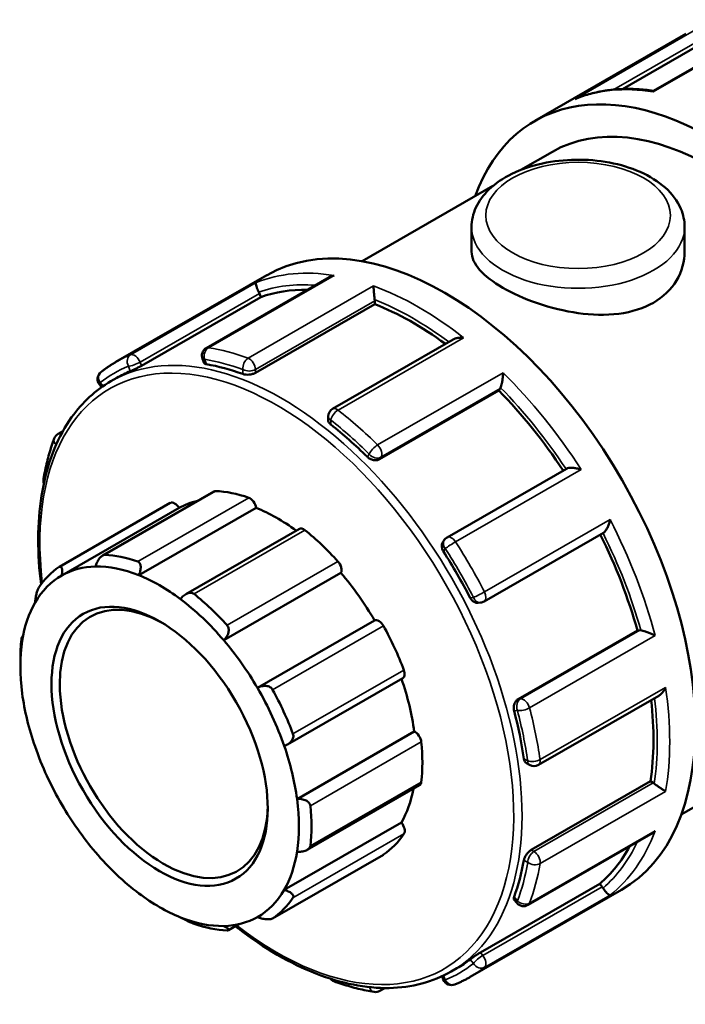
# Model space of a CAD drawing. Header units: millimetres. Extents: x -85 to 901, y -388 to 757.
# Tile 7 of 12: x -85 to -43, y 695 to 757. Entities that reach past the tile are written whole.
import ezdxf

# ---------------------------------------------------------------- set-up
doc = ezdxf.new("R2010")
doc.units = ezdxf.units.MM
doc.layers.add('Visible (ANSI)', color=7, linetype='Continuous', lineweight=50)
doc.layers.add('Visible Narrow (ANSI)', color=7, linetype='Continuous', lineweight=35)

msp = doc.modelspace()

# ---------------------------------------------------------------- linework, layer by layer
at = {"layer": 'Visible (ANSI)'}
for p, q in [((-37.213, 757.329), (-45.002, 752.844)), ((-52.515, 750.93), (-42.94, 756.444)), ((-41.322, 756.205), (-46.964, 752.956)), ((-53.398, 747.825), (-51.392, 748.98)), ((-63.45, 742.037), (-55.166, 746.807)), ((-56.522, 744.205), (-56.522, 742.634)), ((-43.022, 744.205), (-43.022, 742.634)), ((-79.061, 735.644), (-69.486, 741.157)), ((-65.545, 741.013), (-73.334, 736.528)), ((-69.882, 739.758), (-69.971, 739.987)), ((-77.442, 735.405), (-69.882, 739.758)), ((-70.219, 734.962), (-62.659, 739.315)), ((-62.659, 739.315), (-62.659, 739.52)), ((-57.697, 737.07), (-65.33, 732.675)), ((-73.576, 735.842), (-73.474, 735.579)), ((-79.38, 734.421), (-79.007, 734.636)), ((-80.096, 734.215), (-79.962, 734.049)), ((-62.356, 729.477), (-54.797, 733.83)), ((-54.797, 733.83), (-54.708, 733.957)), ((-65.61, 732.191), (-65.61, 731.964)), ((-82.721, 731.081), (-82.421, 731.253)), ((-50.509, 728.877), (-58.071, 724.523)), ((-72.852, 727.432), (-79.905, 723.371)), ((-82.644, 722.654), (-75.614, 726.703)), ((-82.485, 722.112), (-75.06, 726.388)), ((-77.606, 722.125), (-70.181, 726.401)), ((-67.436, 725.065), (-74.634, 720.92)), ((-58.249, 724.359), (-58.34, 724.23)), ((-55.726, 720.459), (-48.165, 724.813)), ((-72.224, 717.994), (-64.8, 722.27)), ((-56.111, 720.372), (-55.954, 720.387)), ((-70.093, 714.976), (-62.668, 719.252)), ((-85.018, 718.205), (-84.947, 718.245)), ((-53.574, 714.266), (-46.015, 718.62)), ((-45.861, 718.634), (-46.015, 718.62)), ((-85.115, 716.359), (-85.115, 716.814)), ((-68.186, 711.389), (-60.876, 715.599)), ((-52.29, 710.088), (-44.658, 714.483)), ((-43.239, 706.94), (-31.181, 713.884)), ((-67.581, 707.931), (-60.156, 712.207)), ((-53.044, 710.201), (-52.848, 710.088)), ((-66.933, 704.708), (-59.821, 708.803)), ((-52.747, 704.699), (-45.187, 709.052)), ((-45.009, 708.95), (-45.187, 709.052)), ((-68.395, 702.163), (-60.971, 706.439)), ((-52.944, 701.21), (-45.157, 705.694)), ((-69.144, 700.352), (-62.114, 704.4)), ((-55.961, 698.198), (-48.401, 702.552)), ((-48.248, 702.361), (-48.401, 702.552)), ((-56.604, 696.647), (-47.029, 702.161)), ((-53.835, 701.563), (-53.659, 701.344)), ((-71.263, 699.992), (-71.928, 699.609)), ((-57.821, 696.985), (-57.449, 697.2)), ((-58.391, 696.689), (-58.313, 696.486)), ((-62.017, 695.943), (-62.331, 695.763))]:
    msp.add_line(p, q, dxfattribs=at)
for centre, start, end in [((-73.055, 736.044), 119.93599, 201.19789), ((-79.66, 734.565), 128.17025, 218.80817), ((-65.051, 732.191), 119.93599, 180), ((-82.442, 730.597), 119.93599, 159.38503), ((-83.096, 728.151), 170.16462, 199.67816), ((-57.792, 724.038), 119.93599, 144.97291), ((-56.005, 720.943), 275.23725, 299.93599), ((-52.569, 710.572), 240.06401, 299.93599), ((-53.223, 701.694), 218.80817, 299.93599), ((-65.051, 696.896), 219.71298, 249.94041), ((-57.792, 696.689), 201.19789, 292.08004), ((-62.61, 696.247), 260.76784, 299.93599)]:
    msp.add_arc(centre, 0.559, start, end, dxfattribs=at)
for centre, major_axis, start_param, end_param in [((-41.287, 731.432), (-11.228, 19.498), 2.690566, 6.734212), ((-41.287, 731.432), (-10.105, 17.548), 3.141593, 6.283185), ((-58.257, 721.659), (-11.228, 19.498), 3.141593, 6.283185), ((-70.313, 739.956), (-0.279, 0.484), 4.452523, 4.620056), ((-60.273, 720.499), (-10.779, 18.718), 5.949542, 6.180212), ((-63.054, 739.748), (-0.279, 0.484), 3.928925, 4.096457), ((-60.273, 720.499), (-10.779, 18.718), 5.362583, 5.656614), ((-68.228, 715.918), (-10.779, 18.718), 6.206468, 6.283185), ((-68.228, 715.918), (10.779, -18.718), 2.541277, 2.698578), ((-60.273, 720.499), (-10.779, 18.718), 4.823174, 5.133015), ((-55.05, 734.382), (0.279, -0.484), 0.263733, 0.431266), ((-68.228, 715.918), (10.779, -18.718), 2.017678, 2.17498), ((-72.573, 726.948), (-0.279, 0.484), 5.933446, 6.283185), ((-68.864, 715.551), (-6.508, 11.302), 5.694314, 5.933446), ((-68.864, 715.551), (-6.229, 10.817), 6.105402, 6.277853), ((-70.571, 726.547), (0.279, -0.484), 0.959535, 2.552722), ((-75.335, 726.218), (-0.279, 0.484), 4.729446, 6.283185), ((-68.864, 715.551), (6.229, -10.817), 2.218568, 2.507942), ((-67.157, 724.581), (-0.279, 0.484), 5.305127, 6.283185), ((-68.864, 715.551), (6.508, -11.302), 1.924403, 2.163535), ((-60.273, 720.499), (-10.779, 18.718), 4.29563, 4.605542), ((-75.893, 711.503), (-6.508, 11.302), 5.694314, 5.933446), ((-68.228, 715.918), (10.779, -18.718), 1.494079, 1.651381), ((-75.893, 711.503), (-6.508, 11.302), 0.039447, 0.278579), ((-76.289, 711.276), (-6.229, 10.817), 5.978226, 6.277853), ((-76.289, 711.276), (-6.229, 10.817), 5.649534, 5.978226), ((-65.155, 722.675), (0.279, -0.484), 0.331217, 1.924403), ((-76.289, 711.276), (-6.229, 10.817), 6.277853, 6.606544), ((-76.289, 711.276), (6.229, -10.817), 2.208315, 2.507942), ((-68.864, 715.551), (6.229, -10.817), 1.579996, 1.879623), ((-76.025, 711.427), (4.649, -8.073), 2.37399, 7.050788), ((-76.289, 711.276), (6.229, -10.817), 1.879623, 2.208315), ((-75.893, 711.503), (-6.508, 11.302), 5.065996, 5.305127), ((-76.289, 711.276), (-6.229, 10.817), 0.323359, 0.622986), ((-62.393, 718.765), (-0.279, 0.484), 4.676809, 6.269995), ((-68.864, 715.551), (6.508, -11.302), 1.296085, 1.535216), ((-45.663, 718.124), (-0.279, 0.484), 5.855787, 6.02332), ((-76.289, 711.276), (-6.229, 10.817), 0.622986, 0.951678), ((-75.893, 711.503), (6.508, -11.302), 3.809359, 3.928925), ((-76.289, 711.276), (6.229, -10.817), 1.579996, 1.879623), ((-61.155, 716.083), (0.279, -0.484), 0, 1.296085), ((-76.289, 711.276), (6.229, -10.817), 1.251305, 1.579996), ((-68.864, 715.551), (6.229, -10.817), 0.951678, 1.249238), ((-76.289, 711.276), (-6.229, 10.817), 0.951678, 1.251305), ((-75.893, 711.503), (-6.508, 11.302), 4.437677, 4.676809), ((-60.273, 720.499), (-10.779, 18.718), 3.772032, 4.066248), ((-68.228, 715.918), (10.779, -18.718), 0.97048, 1.127782), ((-60.1, 711.722), (0.279, -0.484), 0.906898, 2.500084), ((-76.289, 711.276), (-6.229, 10.817), 1.251305, 1.579996), ((-76.289, 711.276), (6.229, -10.817), 0.951678, 1.251305), ((-68.864, 715.551), (6.508, -11.302), 0.667766, 0.906898), ((-60.1, 709.287), (0.279, -0.484), 0, 0.667766), ((-45.009, 708.493), (-0.279, 0.484), 5.332188, 5.499721), ((-68.864, 715.551), (6.229, -10.817), 0.323359, 0.591719), ((-76.289, 711.276), (-6.229, 10.817), 1.579996, 1.879623), ((-76.289, 711.276), (6.229, -10.817), 0.622986, 0.951678), ((-75.893, 711.503), (-6.508, 11.302), 3.809359, 4.04849), ((-61.155, 706.141), (0.279, -0.484), 0.278579, 1.871765), ((-68.864, 715.551), (6.508, -11.302), 0.039447, 0.278579), ((-76.289, 711.276), (-6.229, 10.817), 1.879623, 2.208315), ((-76.289, 711.276), (6.229, -10.817), 0.323359, 0.622986), ((-62.393, 704.884), (0.279, -0.484), 0, 0.039447), ((-60.273, 720.499), (10.779, -18.718), 0.10684, 0.338737), ((-68.228, 715.918), (10.779, -18.718), 0.446882, 0.604183), ((-76.289, 711.276), (-6.229, 10.817), 2.208315, 2.507942), ((-76.289, 711.276), (6.229, -10.817), 6.277853, 6.606544), ((-48.445, 702.079), (-0.279, 0.484), 4.808589, 4.976122), ((-75.893, 711.503), (6.508, -11.302), 0.039447, 0.278579), ((-76.289, 711.276), (6.229, -10.817), 5.649534, 5.978226), ((-75.893, 711.503), (6.508, -11.302), 5.694314, 5.933446), ((-76.289, 711.276), (6.229, -10.817), 5.978226, 6.277853), ((-68.228, 715.918), (10.779, -18.718), 0, 0.080585)]:
    msp.add_ellipse(centre, major_axis=major_axis, ratio=0.578093, start_param=start_param, end_param=end_param, dxfattribs=at)
msp.add_ellipse((-76.289, 711.276), major_axis=(4.835, -8.396), ratio=0.578093, dxfattribs=at)
for points, knots in [([(-44.998, 752.846), (-45.348, 752.896), (-45.694, 752.931), (-46.378, 752.967), (-46.716, 752.968), (-47.383, 752.937), (-47.711, 752.905), (-48.354, 752.806), (-48.67, 752.739), (-49.286, 752.572), (-49.588, 752.472), (-49.881, 752.355)], [0.3563219, 0.3563219, 0.3563219, 0.3563219, 0.4250357, 0.4250357, 0.4940173, 0.4940173, 0.5629989, 0.5629989, 0.6319805, 0.6319805, 0.7009621, 0.7009621, 0.7009621, 0.7009621]), ([(-45.002, 752.844), (-45.005, 752.842), (-45.007, 752.839), (-45.016, 752.824), (-45.02, 752.802), (-45.022, 752.771), (-45.022, 752.771), (-45.023, 752.77)], [0.07308626, 0.07308626, 0.07308626, 0.07308626, 0.08141834, 0.08141834, 0.10630015, 0.10630015, 0.10677132, 0.10677132, 0.10677132, 0.10677132]), ([(-49.963, 752.317), (-49.962, 752.318), (-49.961, 752.319), (-49.933, 752.332), (-49.907, 752.344), (-49.881, 752.355)], [-0.000475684, -0.000475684, -0.000475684, -0.000475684, 0, 0, 0.008712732, 0.008712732, 0.008712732, 0.008712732]), ([(-56.522, 744.205), (-56.522, 744.627), (-56.426, 745.047), (-56.056, 745.857), (-55.77, 746.241), (-55.013, 746.972), (-54.518, 747.305), (-53.379, 747.863), (-52.727, 748.083), (-51.356, 748.383), (-50.636, 748.463), (-49.196, 748.482), (-48.477, 748.421), (-47.097, 748.161), (-46.438, 747.962), (-45.239, 747.431), (-44.7, 747.098), (-43.824, 746.315), (-43.479, 745.867), (-43.107, 744.997), (-43.022, 744.602), (-43.022, 744.205)], [3.926991, 3.926991, 3.926991, 3.926991, 4.183689, 4.183689, 4.465219, 4.465219, 4.792286, 4.792286, 5.135292, 5.135292, 5.475503, 5.475503, 5.813642, 5.813642, 6.153381, 6.153381, 6.496384, 6.496384, 6.827085, 6.827085, 7.068583, 7.068583, 7.068583, 7.068583]), ([(-43.022, 742.634), (-43.022, 742.031), (-43.189, 741.385), (-43.875, 740.245), (-44.395, 739.754), (-45.604, 739.057), (-46.367, 738.81), (-48.03, 738.598), (-48.93, 738.629), (-50.614, 738.865), (-51.515, 739.086), (-53.178, 739.657), (-53.941, 740.004), (-55.149, 740.7), (-55.669, 741.091), (-56.355, 741.874), (-56.522, 742.268), (-56.522, 742.634)], [1.538274, 1.538274, 1.538274, 1.538274, 1.794732, 1.794732, 2.05119, 2.05119, 2.307649, 2.307649, 2.564107, 2.564107, 2.820446, 2.820446, 3.076786, 3.076786, 3.333125, 3.333125, 3.589464, 3.589464, 3.589464, 3.589464]), ([(-70.009, 740.071), (-70.032, 740.118), (-70.054, 740.165), (-70.097, 740.264), (-70.116, 740.314), (-70.152, 740.419), (-70.167, 740.471), (-70.185, 740.557), (-70.189, 740.592), (-70.189, 740.647), (-70.184, 740.667), (-70.174, 740.678), (-70.174, 740.679), (-70.174, 740.679)], [0, 0, 0, 0, 0.015711, 0.015711, 0.0337251, 0.0337251, 0.0577251, 0.0577251, 0.0814183, 0.0814183, 0.1063002, 0.1063002, 0.1067713, 0.1067713, 0.1067713, 0.1067713]), ([(-65.233, 741.132), (-65.235, 741.131), (-65.236, 741.131), (-65.318, 741.113), (-65.396, 741.087), (-65.495, 741.041), (-65.521, 741.028), (-65.545, 741.013)], [-0.00047568, -0.00047568, -0.00047568, -0.00047568, 0, 0, 0.02470847, 0.02470847, 0.03353335, 0.03353335, 0.03353335, 0.03353335]), ([(-62.665, 739.6), (-62.671, 739.645), (-62.677, 739.695), (-62.689, 739.806), (-62.695, 739.866), (-62.707, 740.002), (-62.713, 740.076), (-62.721, 740.208), (-62.725, 740.268), (-62.729, 740.376), (-62.73, 740.424), (-62.73, 740.464), (-62.73, 740.465), (-62.73, 740.466)], [0, 0, 0, 0, 0.015711, 0.015711, 0.0337251, 0.0337251, 0.0577251, 0.0577251, 0.0814183, 0.0814183, 0.1063002, 0.1063002, 0.1067713, 0.1067713, 0.1067713, 0.1067713]), ([(-57.025, 737.18), (-57.026, 737.181), (-57.028, 737.181), (-57.111, 737.189), (-57.195, 737.191), (-57.355, 737.179), (-57.432, 737.167), (-57.574, 737.129), (-57.64, 737.103), (-57.697, 737.07)], [-0.00047568, -0.00047568, -0.00047568, -0.00047568, 0, 0, 0.02470847, 0.02470847, 0.04827211, 0.04827211, 0.07028458, 0.07028458, 0.07028458, 0.07028458]), ([(-80.005, 735.005), (-79.945, 735.052), (-79.885, 735.098), (-79.762, 735.189), (-79.7, 735.233), (-79.576, 735.32), (-79.513, 735.363), (-79.385, 735.446), (-79.321, 735.487), (-79.192, 735.567), (-79.126, 735.606), (-79.061, 735.644)], [5.41625782, 5.41625782, 5.41625782, 5.41625782, 5.43295043, 5.43295043, 5.44964303, 5.44964303, 5.46633564, 5.46633564, 5.48302825, 5.48302825, 5.49972085, 5.49972085, 5.49972085, 5.49972085]), ([(-73.328, 735.5), (-73.375, 735.508), (-73.416, 735.522), (-73.458, 735.552), (-73.469, 735.565), (-73.474, 735.579)], [-0.08484944, -0.08484944, -0.08484944, -0.08484944, -0.06345741, -0.06345741, -0.05064001, -0.05064001, -0.05064001, -0.05064001]), ([(-77.442, 735.405), (-77.492, 735.376), (-77.552, 735.343), (-77.681, 735.276), (-77.749, 735.242), (-77.874, 735.181), (-77.94, 735.15), (-78.056, 735.096), (-78.107, 735.074), (-78.146, 735.059)], [0, 0, 0, 0, 0.02103269, 0.02103269, 0.04206539, 0.04206539, 0.06345741, 0.06345741, 0.08484944, 0.08484944, 0.08484944, 0.08484944]), ([(-70.219, 734.962), (-70.268, 734.933), (-70.331, 734.907), (-70.468, 734.866), (-70.543, 734.853), (-70.683, 734.839), (-70.759, 734.838), (-70.897, 734.852), (-70.96, 734.865), (-71.009, 734.883)], [0, 0, 0, 0, 0.02103269, 0.02103269, 0.04206539, 0.04206539, 0.06345741, 0.06345741, 0.08484944, 0.08484944, 0.08484944, 0.08484944]), ([(-54.68, 734.01), (-54.667, 734.042), (-54.654, 734.082), (-54.627, 734.179), (-54.613, 734.236), (-54.585, 734.373), (-54.572, 734.453), (-54.55, 734.608), (-54.541, 734.683), (-54.528, 734.827), (-54.524, 734.896), (-54.522, 734.961), (-54.522, 734.962), (-54.522, 734.963)], [0, 0, 0, 0, 0.015711, 0.015711, 0.0337251, 0.0337251, 0.0577251, 0.0577251, 0.0814183, 0.0814183, 0.1063002, 0.1063002, 0.1067713, 0.1067713, 0.1067713, 0.1067713]), ([(-83.803, 721.54), (-83.833, 721.776), (-83.858, 722.01), (-84.071, 724.237), (-83.996, 726.12), (-83.317, 729.475), (-82.712, 730.947), (-81.183, 733.093), (-80.344, 733.866), (-79.38, 734.421)], [4.5585842, 4.5585842, 4.5585842, 4.5585842, 4.5962741, 4.5962741, 4.9191561, 4.9191561, 5.2411896, 5.2411896, 5.4997209, 5.4997209, 5.4997209, 5.4997209]), ([(-65.446, 731.68), (-65.496, 731.719), (-65.539, 731.766), (-65.596, 731.865), (-65.61, 731.917), (-65.61, 731.964)], [-0.08484944, -0.08484944, -0.08484944, -0.08484944, -0.06345741, -0.06345741, -0.04222483, -0.04222483, -0.04222483, -0.04222483]), ([(-83.646, 728.247), (-83.615, 728.427), (-83.581, 728.606), (-83.507, 728.959), (-83.467, 729.133), (-83.382, 729.478), (-83.336, 729.648), (-83.24, 729.983), (-83.189, 730.149), (-83.081, 730.475), (-83.024, 730.635), (-82.965, 730.793)], [4.892659, 4.892659, 4.892659, 4.892659, 4.9252708, 4.9252708, 4.9578825, 4.9578825, 4.9904942, 4.9904942, 5.023106, 5.023106, 5.0557177, 5.0557177, 5.0557177, 5.0557177]), ([(-62.356, 729.477), (-62.406, 729.448), (-62.468, 729.427), (-62.603, 729.41), (-62.676, 729.414), (-62.813, 729.44), (-62.886, 729.465), (-63.02, 729.535), (-63.08, 729.58), (-63.128, 729.626)], [0, 0, 0, 0, 0.02103269, 0.02103269, 0.04206539, 0.04206539, 0.06345741, 0.06345741, 0.08484944, 0.08484944, 0.08484944, 0.08484944]), ([(-49.581, 728.82), (-49.582, 728.821), (-49.584, 728.821), (-49.658, 728.847), (-49.735, 728.869), (-49.89, 728.905), (-49.968, 728.918), (-50.127, 728.935), (-50.208, 728.937), (-50.34, 728.928), (-50.393, 728.92), (-50.465, 728.898), (-50.489, 728.888), (-50.509, 728.877)], [-0.0004757, -0.0004757, -0.0004757, -0.0004757, 0, 0, 0.0247085, 0.0247085, 0.0482721, 0.0482721, 0.0727185, 0.0727185, 0.0910156, 0.0910156, 0.1018511, 0.1018511, 0.1018511, 0.1018511]), ([(-48.165, 724.813), (-48.145, 724.824), (-48.125, 724.84), (-48.071, 724.89), (-48.037, 724.932), (-47.964, 725.04), (-47.926, 725.111), (-47.86, 725.256), (-47.832, 725.332), (-47.784, 725.486), (-47.764, 725.565), (-47.749, 725.643), (-47.749, 725.645), (-47.749, 725.646)], [0.0051969, 0.0051969, 0.0051969, 0.0051969, 0.015711, 0.015711, 0.0337251, 0.0337251, 0.0577251, 0.0577251, 0.0814183, 0.0814183, 0.1063002, 0.1063002, 0.1067713, 0.1067713, 0.1067713, 0.1067713]), ([(-58.31, 723.636), (-58.348, 723.696), (-58.379, 723.765), (-58.415, 723.906), (-58.419, 723.977), (-58.403, 724.101), (-58.383, 724.163), (-58.347, 724.22), (-58.344, 724.225), (-58.34, 724.23)], [-0.08484944, -0.08484944, -0.08484944, -0.08484944, -0.06345741, -0.06345741, -0.04206539, -0.04206539, -0.02103269, -0.02103269, -0.01895814, -0.01895814, -0.01895814, -0.01895814]), ([(-80.353, 722.675), (-80.327, 722.761), (-80.293, 722.852), (-80.205, 723.033), (-80.152, 723.122), (-80.047, 723.255), (-79.992, 723.313), (-79.906, 723.371), (-79.878, 723.387), (-79.822, 723.407), (-79.794, 723.411), (-79.769, 723.41)], [0.2009697, 0.2009697, 0.2009697, 0.2009697, 0.2281326, 0.2281326, 0.2570572, 0.2570572, 0.2808299, 0.2808299, 0.2927162, 0.2927162, 0.3046025, 0.3046025, 0.3046025, 0.3046025]), ([(-82.654, 722.648), (-82.635, 722.661), (-82.617, 722.668), (-82.582, 722.672), (-82.566, 722.669), (-82.523, 722.644), (-82.502, 722.607), (-82.471, 722.509), (-82.463, 722.437), (-82.464, 722.279), (-82.472, 722.194), (-82.485, 722.112)], [0.1053945, 0.1053945, 0.1053945, 0.1053945, 0.1172808, 0.1172808, 0.1291672, 0.1291672, 0.1529398, 0.1529398, 0.1818644, 0.1818644, 0.2090274, 0.2090274, 0.2090274, 0.2090274]), ([(-77.677, 722.991), (-77.649, 722.982), (-77.624, 722.967), (-77.579, 722.927), (-77.56, 722.902), (-77.513, 722.816), (-77.496, 722.745), (-77.484, 722.588), (-77.493, 722.49), (-77.536, 722.3), (-77.568, 722.208), (-77.606, 722.125)], [0.1053945, 0.1053945, 0.1053945, 0.1053945, 0.1172808, 0.1172808, 0.1291672, 0.1291672, 0.1529398, 0.1529398, 0.1818644, 0.1818644, 0.2090274, 0.2090274, 0.2090274, 0.2090274]), ([(-84.182, 720.388), (-84.177, 720.463), (-84.168, 720.549), (-84.139, 720.734), (-84.12, 720.835), (-84.079, 721.006), (-84.055, 721.088), (-84.016, 721.196), (-84.003, 721.23), (-83.975, 721.289), (-83.961, 721.314), (-83.947, 721.335)], [0.2009697, 0.2009697, 0.2009697, 0.2009697, 0.2281326, 0.2281326, 0.2570572, 0.2570572, 0.2808299, 0.2808299, 0.2927162, 0.2927162, 0.3046025, 0.3046025, 0.3046025, 0.3046025]), ([(-74.971, 720.608), (-74.918, 720.682), (-74.852, 720.755), (-74.702, 720.883), (-74.617, 720.937), (-74.462, 720.998), (-74.384, 721.014), (-74.272, 721.009), (-74.236, 721.002), (-74.169, 720.977), (-74.138, 720.96), (-74.11, 720.937)], [0.2009697, 0.2009697, 0.2009697, 0.2009697, 0.2281326, 0.2281326, 0.2570572, 0.2570572, 0.2808299, 0.2808299, 0.2927162, 0.2927162, 0.3046025, 0.3046025, 0.3046025, 0.3046025]), ([(-56.111, 720.372), (-56.117, 720.372), (-56.124, 720.371), (-56.192, 720.369), (-56.256, 720.382), (-56.371, 720.43), (-56.431, 720.47), (-56.535, 720.571), (-56.58, 720.633), (-56.612, 720.696)], [0.01871272, 0.01871272, 0.01871272, 0.01871272, 0.02103269, 0.02103269, 0.04206539, 0.04206539, 0.06345741, 0.06345741, 0.08484944, 0.08484944, 0.08484944, 0.08484944]), ([(-72.018, 718.947), (-71.993, 718.918), (-71.971, 718.886), (-71.938, 718.814), (-71.926, 718.776), (-71.905, 718.655), (-71.91, 718.569), (-71.949, 718.398), (-71.99, 718.302), (-72.095, 718.132), (-72.159, 718.057), (-72.224, 717.994)], [0.1053945, 0.1053945, 0.1053945, 0.1053945, 0.1172808, 0.1172808, 0.1291672, 0.1291672, 0.1529398, 0.1529398, 0.1818644, 0.1818644, 0.2090274, 0.2090274, 0.2090274, 0.2090274]), ([(-85.049, 718.048), (-85.046, 718.078), (-85.043, 718.105), (-85.036, 718.149), (-85.032, 718.166), (-85.022, 718.204), (-85.016, 718.21), (-85.006, 718.192), (-85.002, 718.162), (-84.997, 718.075), (-84.996, 718.02), (-84.996, 717.96)], [0.1053945, 0.1053945, 0.1053945, 0.1053945, 0.1172808, 0.1172808, 0.1291672, 0.1291672, 0.1529398, 0.1529398, 0.1818644, 0.1818644, 0.2090274, 0.2090274, 0.2090274, 0.2090274]), ([(-44.896, 718.291), (-44.897, 718.292), (-44.898, 718.292), (-44.954, 718.323), (-45.016, 718.353), (-45.145, 718.413), (-45.213, 718.443), (-45.357, 718.501), (-45.434, 718.53), (-45.567, 718.575), (-45.624, 718.592), (-45.722, 718.617), (-45.763, 718.626), (-45.799, 718.631), (-45.8, 718.632), (-45.801, 718.632)], [-0.0004757, -0.0004757, -0.0004757, -0.0004757, 0, 0, 0.0247085, 0.0247085, 0.0482721, 0.0482721, 0.0727185, 0.0727185, 0.0910156, 0.0910156, 0.1068938, 0.1068938, 0.1073149, 0.1073149, 0.1073149, 0.1073149]), ([(-70.093, 714.976), (-70.014, 715.02), (-69.924, 715.058), (-69.732, 715.105), (-69.629, 715.114), (-69.456, 715.094), (-69.373, 715.071), (-69.266, 715.01), (-69.233, 714.985), (-69.176, 714.928), (-69.152, 714.896), (-69.133, 714.861)], [0.2009697, 0.2009697, 0.2009697, 0.2009697, 0.2281326, 0.2281326, 0.2570572, 0.2570572, 0.2808299, 0.2808299, 0.2927162, 0.2927162, 0.3046025, 0.3046025, 0.3046025, 0.3046025]), ([(-44.658, 714.483), (-44.602, 714.515), (-44.549, 714.557), (-44.445, 714.66), (-44.394, 714.722), (-44.303, 714.856), (-44.262, 714.931), (-44.227, 715.008), (-44.226, 715.01), (-44.225, 715.011)], [0.03643451, 0.03643451, 0.03643451, 0.03643451, 0.0577251, 0.0577251, 0.08141834, 0.08141834, 0.10630015, 0.10630015, 0.10677132, 0.10677132, 0.10677132, 0.10677132]), ([(-53.831, 713.524), (-53.848, 713.588), (-53.856, 713.663), (-53.85, 713.814), (-53.835, 713.89), (-53.789, 714.021), (-53.756, 714.086), (-53.673, 714.194), (-53.624, 714.238), (-53.574, 714.266)], [-0.08484944, -0.08484944, -0.08484944, -0.08484944, -0.06345741, -0.06345741, -0.04206539, -0.04206539, -0.02103269, -0.02103269, 0, 0, 0, 0]), ([(-67.84, 712.059), (-67.826, 712.023), (-67.818, 711.984), (-67.813, 711.907), (-67.816, 711.867), (-67.841, 711.751), (-67.879, 711.677), (-67.98, 711.54), (-68.055, 711.472), (-68.22, 711.365), (-68.309, 711.325), (-68.395, 711.297)], [0.1053945, 0.1053945, 0.1053945, 0.1053945, 0.1172808, 0.1172808, 0.1291672, 0.1291672, 0.1529398, 0.1529398, 0.1818644, 0.1818644, 0.2090274, 0.2090274, 0.2090274, 0.2090274]), ([(-53.044, 710.201), (-53.085, 710.224), (-53.123, 710.263), (-53.181, 710.362), (-53.2, 710.423), (-53.21, 710.486)], [0.04211608, 0.04211608, 0.04211608, 0.04211608, 0.06345741, 0.06345741, 0.08484944, 0.08484944, 0.08484944, 0.08484944]), ([(-44.225, 708.415), (-44.226, 708.415), (-44.227, 708.416), (-44.261, 708.435), (-44.301, 708.46), (-44.391, 708.517), (-44.44, 708.549), (-44.55, 708.623), (-44.611, 708.665), (-44.724, 708.743), (-44.773, 708.779), (-44.864, 708.845), (-44.904, 708.875), (-44.942, 708.904), (-44.943, 708.905), (-44.944, 708.906)], [-0.0004757, -0.0004757, -0.0004757, -0.0004757, 0, 0, 0.0247085, 0.0247085, 0.0482721, 0.0482721, 0.0727185, 0.0727185, 0.0910156, 0.0910156, 0.1068938, 0.1068938, 0.1073149, 0.1073149, 0.1073149, 0.1073149]), ([(-67.581, 707.931), (-67.49, 707.939), (-67.391, 707.937), (-67.193, 707.907), (-67.094, 707.877), (-66.941, 707.801), (-66.874, 707.753), (-66.8, 707.667), (-66.78, 707.636), (-66.75, 707.571), (-66.741, 707.537), (-66.737, 707.503)], [0.2009697, 0.2009697, 0.2009697, 0.2009697, 0.2281326, 0.2281326, 0.2570572, 0.2570572, 0.2808299, 0.2808299, 0.2927162, 0.2927162, 0.3046025, 0.3046025, 0.3046025, 0.3046025]), ([(-45.157, 705.694), (-45.133, 705.708), (-45.109, 705.724), (-45.018, 705.787), (-44.955, 705.842), (-44.898, 705.905), (-44.897, 705.906), (-44.896, 705.907)], [0.0727993, 0.0727993, 0.0727993, 0.0727993, 0.08141834, 0.08141834, 0.10630015, 0.10630015, 0.10677132, 0.10677132, 0.10677132, 0.10677132]), ([(-66.737, 704.959), (-66.741, 704.929), (-66.75, 704.899), (-66.78, 704.841), (-66.8, 704.814), (-66.874, 704.739), (-66.941, 704.699), (-67.094, 704.634), (-67.193, 704.609), (-67.391, 704.585), (-67.49, 704.584), (-67.581, 704.592)], [0.1053945, 0.1053945, 0.1053945, 0.1053945, 0.1172808, 0.1172808, 0.1291672, 0.1291672, 0.1529398, 0.1529398, 0.1818644, 0.1818644, 0.2090274, 0.2090274, 0.2090274, 0.2090274]), ([(-53.21, 704.053), (-53.2, 704.105), (-53.181, 704.167), (-53.123, 704.293), (-53.085, 704.358), (-53.003, 704.473), (-52.954, 704.531), (-52.85, 704.629), (-52.796, 704.67), (-52.747, 704.699)], [-0.08484944, -0.08484944, -0.08484944, -0.08484944, -0.06345741, -0.06345741, -0.04206539, -0.04206539, -0.02103269, -0.02103269, 0, 0, 0, 0]), ([(-68.395, 702.163), (-68.309, 702.142), (-68.22, 702.112), (-68.055, 702.037), (-67.98, 701.991), (-67.879, 701.903), (-67.841, 701.856), (-67.816, 701.784), (-67.813, 701.761), (-67.818, 701.715), (-67.826, 701.692), (-67.84, 701.672)], [0.2009697, 0.2009697, 0.2009697, 0.2009697, 0.2281326, 0.2281326, 0.2570572, 0.2570572, 0.2808299, 0.2808299, 0.2927162, 0.2927162, 0.3046025, 0.3046025, 0.3046025, 0.3046025]), ([(-47.749, 701.837), (-47.749, 701.837), (-47.749, 701.837), (-47.764, 701.835), (-47.783, 701.84), (-47.83, 701.867), (-47.858, 701.887), (-47.923, 701.945), (-47.961, 701.984), (-48.034, 702.069), (-48.068, 702.11), (-48.132, 702.196), (-48.162, 702.239), (-48.192, 702.284), (-48.193, 702.285), (-48.193, 702.286)], [-0.0004757, -0.0004757, -0.0004757, -0.0004757, 0, 0, 0.0247085, 0.0247085, 0.0482721, 0.0482721, 0.0727185, 0.0727185, 0.0910156, 0.0910156, 0.1068938, 0.1068938, 0.1073149, 0.1073149, 0.1073149, 0.1073149]), ([(-53.835, 701.563), (-53.845, 701.575), (-53.851, 701.591), (-53.856, 701.643), (-53.848, 701.685), (-53.831, 701.731)], [0.05061325, 0.05061325, 0.05061325, 0.05061325, 0.06345741, 0.06345741, 0.08484944, 0.08484944, 0.08484944, 0.08484944]), ([(-74.11, 700.015), (-74.138, 700.025), (-74.169, 700.037), (-74.236, 700.064), (-74.272, 700.079), (-74.384, 700.127), (-74.462, 700.164), (-74.617, 700.238), (-74.702, 700.282), (-74.852, 700.36), (-74.918, 700.396), (-74.971, 700.426)], [0.1053945, 0.1053945, 0.1053945, 0.1053945, 0.1172808, 0.1172808, 0.1291672, 0.1291672, 0.1529398, 0.1529398, 0.1818644, 0.1818644, 0.2090274, 0.2090274, 0.2090274, 0.2090274]), ([(-69.133, 700.359), (-69.152, 700.346), (-69.176, 700.335), (-69.233, 700.318), (-69.266, 700.312), (-69.373, 700.3), (-69.456, 700.301), (-69.629, 700.317), (-69.732, 700.335), (-69.924, 700.382), (-70.014, 700.41), (-70.093, 700.439)], [0.1053945, 0.1053945, 0.1053945, 0.1053945, 0.1172808, 0.1172808, 0.1291672, 0.1291672, 0.1529398, 0.1529398, 0.1818644, 0.1818644, 0.2090274, 0.2090274, 0.2090274, 0.2090274]), ([(-72.224, 699.876), (-72.159, 699.844), (-72.095, 699.808), (-71.99, 699.739), (-71.949, 699.704), (-71.91, 699.653), (-71.905, 699.631), (-71.926, 699.609), (-71.938, 699.604), (-71.971, 699.597), (-71.993, 699.596), (-72.018, 699.597)], [0.2009697, 0.2009697, 0.2009697, 0.2009697, 0.2281326, 0.2281326, 0.2570572, 0.2570572, 0.2808299, 0.2808299, 0.2927162, 0.2927162, 0.3046025, 0.3046025, 0.3046025, 0.3046025]), ([(-57.821, 696.985), (-58.976, 696.32), (-60.309, 695.969), (-63.209, 695.919), (-64.781, 696.233), (-68.015, 697.501), (-69.678, 698.467), (-71.358, 699.759), (-71.424, 699.81), (-71.49, 699.862)], [2.3581282, 2.3581282, 2.3581282, 2.3581282, 2.6675873, 2.6675873, 2.9841651, 2.9841651, 3.3065613, 3.3065613, 3.3197199, 3.3197199, 3.3197199, 3.3197199]), ([(-56.612, 697.762), (-56.58, 697.787), (-56.535, 697.821), (-56.431, 697.895), (-56.371, 697.937), (-56.256, 698.015), (-56.192, 698.056), (-56.07, 698.134), (-56.01, 698.17), (-55.961, 698.198)], [-0.08484944, -0.08484944, -0.08484944, -0.08484944, -0.06345741, -0.06345741, -0.04206539, -0.04206539, -0.02103269, -0.02103269, 0, 0, 0, 0]), ([(-62.7, 695.695), (-62.866, 695.722), (-63.033, 695.753), (-63.369, 695.822), (-63.537, 695.86), (-63.876, 695.943), (-64.045, 695.988), (-64.386, 696.085), (-64.557, 696.138), (-64.899, 696.249), (-65.071, 696.309), (-65.242, 696.371)], [2.7982639, 2.7982639, 2.7982639, 2.7982639, 2.8308757, 2.8308757, 2.8634874, 2.8634874, 2.8960991, 2.8960991, 2.9287109, 2.9287109, 2.9613226, 2.9613226, 2.9613226, 2.9613226]), ([(-56.604, 696.647), (-56.667, 696.611), (-56.73, 696.576), (-56.858, 696.507), (-56.922, 696.473), (-57.051, 696.408), (-57.117, 696.376), (-57.248, 696.315), (-57.314, 696.284), (-57.447, 696.226), (-57.514, 696.198), (-57.582, 696.171)], [2.3581282, 2.3581282, 2.3581282, 2.3581282, 2.37404732, 2.37404732, 2.38996645, 2.38996645, 2.40588557, 2.40588557, 2.42180469, 2.42180469, 2.43772381, 2.43772381, 2.43772381, 2.43772381])]:
    msp.add_open_spline(points, degree=3, knots=knots, dxfattribs=at)
at = {"layer": 'Visible Narrow (ANSI)'}
for p, q in [((-42.008, 756.898), (-49.963, 752.317)), ((-45.023, 752.77), (-37.068, 757.351)), ((-47.513, 752.92), (-41.41, 756.434)), ((-70.174, 740.679), (-78.129, 736.098)), ((-73.188, 736.551), (-65.233, 741.132)), ((-77.531, 735.634), (-69.971, 739.987)), ((-62.73, 740.466), (-70.685, 735.885)), ((-70.219, 735.167), (-62.659, 739.52)), ((-64.98, 732.599), (-57.025, 737.18)), ((-77.442, 735.405), (-77.531, 735.634)), ((-73.328, 735.5), (-73.45, 735.816)), ((-78.268, 735.375), (-78.146, 735.059)), ((-71.009, 735.167), (-71.009, 734.883)), ((-70.219, 734.962), (-70.219, 735.167)), ((-54.522, 734.963), (-62.477, 730.383)), ((-79.873, 734.111), (-80.055, 734.338)), ((-62.268, 729.603), (-54.708, 733.957)), ((-65.446, 731.68), (-65.446, 731.963)), ((-63.005, 729.801), (-63.128, 729.626)), ((-62.356, 729.477), (-62.268, 729.603)), ((-57.536, 724.239), (-49.581, 728.82)), ((-79.769, 723.41), (-72.74, 727.458)), ((-70.647, 727.039), (-77.677, 722.991)), ((-47.749, 725.646), (-55.704, 721.065)), ((-74.11, 720.937), (-67.081, 724.985)), ((-58.31, 723.636), (-58.187, 723.811)), ((-64.989, 722.994), (-72.018, 718.947)), ((-56.4, 720.716), (-56.612, 720.696)), ((-69.133, 714.861), (-62.103, 718.909)), ((-45.861, 718.634), (-53.421, 714.28)), ((-52.851, 713.71), (-44.896, 718.291)), ((-60.81, 716.107), (-67.84, 712.059)), ((-44.225, 715.011), (-52.18, 710.43)), ((-53.421, 714.28), (-53.574, 714.266)), ((-53.831, 713.524), (-53.618, 713.543)), ((-66.737, 707.503), (-59.708, 711.55)), ((-52.964, 710.344), (-53.21, 710.486)), ((-59.708, 709.007), (-66.737, 704.959)), ((-45.009, 708.95), (-52.569, 704.597)), ((-52.18, 703.834), (-44.225, 708.415)), ((-67.84, 701.672), (-60.81, 705.72)), ((-44.896, 705.907), (-52.851, 701.326)), ((-62.103, 704.407), (-69.133, 700.359)), ((-52.569, 704.597), (-52.747, 704.699)), ((-53.21, 704.053), (-52.964, 703.912)), ((-48.248, 702.361), (-55.807, 698.007)), ((-55.704, 697.256), (-47.749, 701.837)), ((-53.618, 701.467), (-53.831, 701.731)), ((-55.807, 698.007), (-55.961, 698.198)), ((-56.612, 697.762), (-56.4, 697.498)), ((-58.187, 696.461), (-58.293, 696.735))]:
    msp.add_line(p, q, dxfattribs=at)
for centre, major_axis, ratio, start_param, end_param in [((-39.667, 732.365), (-11.228, 19.498), 0.578093, 5.84305, 6.20359), ((-49.772, 744.205), (-6.75, 0), 0.575862, 0, 3.141593), ((-59.877, 720.726), (-11.228, 19.498), 0.578093, 5.84305, 6.20359), ((-60.273, 720.499), (-10.949, 19.014), 0.578093, 5.907259, 6.178115), ((-59.877, 720.726), (-11.228, 19.498), 0.578093, 5.319451, 5.679991), ((-60.273, 720.499), (10.949, -19.014), 0.578093, 2.209221, 2.512923), ((-68.601, 715.703), (10.779, -18.718), 0.578093, 0, 3.141593), ((-73.055, 736.044), (0.09, 0.552), 0.738204, 0.541435, 2.112231), ((-73.055, 736.044), (-0.279, 0.484), 0.578093, 5.84305, 6.283185), ((-67.832, 716.145), (-11.228, 19.498), 0.578093, 5.679991, 5.84305), ((-67.832, 716.145), (-11.228, 19.498), 0.578093, 6.20359, 6.283185), ((-77.873, 735.602), (-0.21, 0.518), 0.813387, 0.111762, 1.682558), ((-77.873, 735.602), (-0.521, -0.202), 0.209664, 0.632588, 2.203385), ((-77.873, 735.602), (-0.279, 0.484), 0.578093, 4.452523, 6.20359), ((-73.055, 736.044), (-0.521, -0.202), 0.209664, 0, 0.632588), ((-68.228, 715.918), (10.949, -19.014), 0.578093, 2.538398, 2.701457), ((-70.614, 735.394), (-0.192, -0.525), 0.671975, 3.816762, 5.387558), ((-70.614, 735.394), (0.279, -0.484), 0.578093, 0.787332, 2.538398), ((-68.864, 715.551), (-10.593, 18.395), 0.578093, 2.18803, 7.212819), ((-79.66, 734.565), (-0.345, 0.439), 0.81313, 0, 1.453665), ((-68.228, 715.918), (-10.949, 19.014), 0.578093, 6.20359, 6.366648), ((-70.614, 735.394), (-0.559, 0), 0.575862, 0.785398, 2.356194), ((-59.877, 720.726), (-11.228, 19.498), 0.578093, 4.795852, 5.156392), ((-79.66, 734.565), (-0.436, -0.35), 0.212712, 5.650103, 6.283185), ((-60.273, 720.499), (10.949, -19.014), 0.578093, 1.679853, 1.989325), ((-65.051, 732.191), (0.346, 0.439), 0.465476, 0.859036, 2.429832), ((-65.051, 732.191), (-0.279, 0.484), 0.578093, 5.319451, 6.283185), ((-67.832, 716.145), (-11.228, 19.498), 0.578093, 5.156392, 5.319451), ((-65.051, 732.191), (-0.559, 0), 0.575862, 0, 0.785398), ((-68.228, 715.918), (10.949, -19.014), 0.578093, 2.014799, 2.177858), ((-82.442, 730.597), (-0.523, 0.197), 0.736854, 0, 0.984841), ((-82.442, 730.597), (-0.279, 0.484), 0.578093, 5.678217, 6.283185), ((-62.61, 730.029), (-0.393, -0.397), 0.350507, 4.047145, 5.617941), ((-62.61, 730.029), (0.279, -0.484), 0.578093, 0.263733, 2.014799), ((-62.61, 730.029), (0.458, -0.321), 0.787757, 4.359809, 5.930605), ((-83.096, 728.151), (-0.551, 0.095), 0.670179, 0, 0.528369), ((-59.877, 720.726), (-11.228, 19.498), 0.578093, 4.272253, 4.632793), ((-57.792, 724.038), (-0.458, 0.321), 0.787757, 0, 1.218216), ((-57.792, 724.038), (-0.279, 0.484), 0.578093, 4.795852, 6.283185), ((-60.273, 720.499), (10.949, -19.014), 0.578093, 1.156135, 1.465617), ((-57.792, 724.038), (0.47, 0.302), 0.068024, 0.952761, 2.523557), ((-68.228, 715.918), (10.949, -19.014), 0.578093, 1.491201, 1.654259), ((-67.832, 716.145), (-11.228, 19.498), 0.578093, 4.632793, 4.795852), ((-56.005, 720.943), (-0.497, -0.256), 0.064879, 0.617886, 2.188683), ((-56.005, 720.943), (0.051, -0.557), 0.788574, 5.060317, 6.283185), ((-56.005, 720.943), (0.279, -0.484), 0.578093, 0, 1.491201), ((-59.877, 720.726), (-11.228, 19.498), 0.578093, 3.748654, 4.109195), ((-60.273, 720.499), (10.949, -19.014), 0.578093, 0.632537, 0.936327), ((-53.223, 713.771), (-0.051, 0.557), 0.788574, 0.347928, 1.918725), ((-53.223, 713.771), (0.541, 0.142), 0.347654, 3.805948, 5.376745), ((-53.223, 713.771), (-0.279, 0.484), 0.578093, 4.272253, 6.02332), ((-67.832, 716.145), (-11.228, 19.498), 0.578093, 4.109195, 4.272253), ((-68.228, 715.918), (10.949, -19.014), 0.578093, 0.967602, 1.130661), ((-52.569, 710.572), (-0.553, -0.08), 0.462881, 0.710438, 2.281234), ((-52.569, 710.572), (-0.279, -0.484), 0.578093, 5.495853, 6.283185), ((-52.569, 710.572), (0.279, -0.484), 0.578093, 0, 0.967602), ((-59.877, 720.726), (11.228, -19.498), 0.578093, 0.083463, 0.444003), ((-60.273, 720.499), (10.949, -19.014), 0.578093, 0.108938, 0.380407), ((-52.569, 704.14), (0.279, 0.484), 0.578093, 0.783464, 2.354261), ((-52.569, 704.14), (0.279, -0.484), 0.578093, 0.607062, 2.358128), ((-68.228, 715.918), (10.949, -19.014), 0.578093, 0.444003, 0.607062), ((-52.569, 704.14), (0.551, -0.095), 0.670179, 4.03449, 5.605286), ((-67.832, 716.145), (-11.228, 19.498), 0.578093, 3.585596, 3.748654), ((-53.223, 701.694), (-0.436, -0.35), 0.212712, 5.650103, 6.283185), ((-53.223, 701.694), (-0.523, 0.197), 0.736854, 1.025746, 2.596542), ((-53.223, 701.694), (0.279, -0.484), 0.578093, 0, 0.444003), ((-68.228, 715.918), (10.949, -19.014), 0.578093, 6.20359, 6.366648), ((-56.005, 697.725), (0.436, 0.35), 0.212712, 0.937714, 2.50851), ((-56.005, 697.725), (0.345, -0.439), 0.81313, 4.595257, 6.166054), ((-56.005, 697.725), (0.279, -0.484), 0.578093, 0.083463, 1.834529), ((-67.832, 716.145), (11.228, -19.498), 0.578093, 0, 0.083463), ((-65.051, 696.896), (-0.192, -0.525), 0.671975, 5.742382, 6.283185), ((-57.792, 696.689), (-0.521, -0.202), 0.209664, 0, 0.632588), ((-57.792, 696.689), (0.21, -0.518), 0.813387, 4.824151, 6.283185), ((-62.61, 696.247), (-0.09, -0.552), 0.738204, 5.288221, 6.283185), ((-62.61, 696.247), (0.279, -0.484), 0.578093, 0, 0.62283)]:
    msp.add_ellipse(centre, major_axis=major_axis, ratio=ratio, start_param=start_param, end_param=end_param, dxfattribs=at)
msp.add_ellipse((-49.772, 744.94), major_axis=(5.85, 0), ratio=0.575862, dxfattribs=at)

doc.saveas('drawing.dxf')
